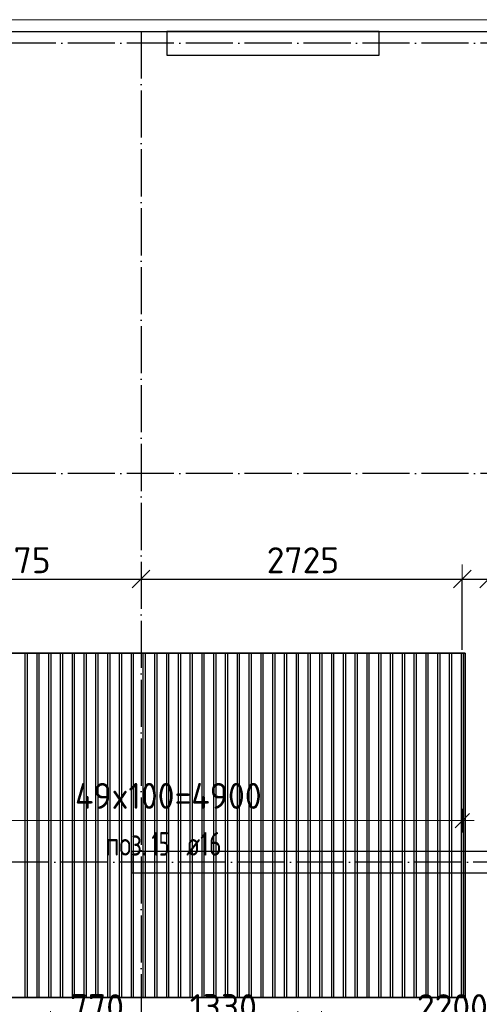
# Model space of a CAD drawing. Header units: millimetres. Extents: x -3483 to 105345, y -283423 to 72284.
# Tile 40 of 165: x 47371 to 51270, y -101666 to -93310. Entities that reach past the tile are written whole.
import ezdxf

# ---------------------------------------------------------------- set-up
doc = ezdxf.new("R2010")
doc.units = ezdxf.units.MM
doc.header["$PDMODE"] = 65
doc.linetypes.add('______11', pattern=[500, 400, -50, 0, -50])
doc.linetypes.add('______5', pattern=[1100, 800, -100, 100, -100])
for name, color, linetype, lineweight in [('Standard', 7, 'Continuous', 25), ('Колонна (1)', 7, 'Continuous', 35), ('Размерная линия_ общее', 7, 'Continuous', 13), ('Стена_ общее', 7, 'Continuous', 35), ('Фундамент_ общее', 7, 'Continuous', 35)]:
    doc.layers.add(name, color=color, linetype=linetype, lineweight=lineweight)
doc.layers.add('Арм.стержн.Доп. Арм ниж.зоны У', color=7, linetype='Continuous', lineweight=35, true_color=0x1cff1c)
doc.layers.add('Осевая линия_ общее', color=7, linetype='______5', lineweight=13, true_color=0xa0a0a0)
doc.styles.add('ISOCPEUR', font='ISOCPEUR')
doc.dimstyles.new('DIMSTYLE_4', dxfattribs={"dimtxt": 220, "dimasz": 250, "dimexe": 0, "dimexo": 0, "dimgap": 110, "dimtad": 2, "dimdec": 0, "dimrnd": 5, "dimzin": 12, "dimdsep": 46, "dimtxsty": 'ISOCPEUR', "dimblk1": 'ALL_ML_STRICH', "dimblk2": 'ALL_ML_STRICH', "dimsah": 1, "dimcen": 0, "dimclrd": 7, "dimclre": 256, "dimclrt": 7, "dimadec": 0, "dimazin": 0, "dimtfac": 1, "dimtdec": 0, "dimtix": 1, "dimtmove": 2, "dimatfit": 3, "dimfxl": 0, "dimtzin": 0, "dimlwd": 0, "dimlwe": -3, "dimarcsym": 0})
doc.dimstyles.new('DIMSTYLE_5', dxfattribs={"dimtxt": 220, "dimasz": 250, "dimexe": 0, "dimexo": 0, "dimgap": 110, "dimtad": 2, "dimdec": 0, "dimrnd": 5, "dimzin": 12, "dimdsep": 46, "dimtxsty": 'ISOCPEUR', "dimblk1": 'ALL_ML_STRICH', "dimblk2": 'ALL_ML_STRICH', "dimsah": 1, "dimcen": 0, "dimclrd": 7, "dimclre": 256, "dimclrt": 7, "dimadec": 0, "dimazin": 0, "dimtfac": 1, "dimtdec": 0, "dimtix": 1, "dimtmove": 2, "dimatfit": 3, "dimfxl": 0, "dimtvp": 1.2, "dimtzin": 0, "dimlwd": 0, "dimlwe": -3, "dimarcsym": 0})

# ---------------------------------------------------------------- blocks, each defined once
blk = doc.blocks.new('СЛОЖНЫЙ_ОБЪЕКТ_3')
at = {"layer": 'Колонна (1)', "color": 9, "lineweight": -3, "true_color": 0xc7c7c7, "transparency": 33554687}
for p, q in [((48620, -93410), (48620, -93610)), ((50420, -93410), (48620, -93410)), ((50420, -93610), (50420, -93410)), ((48620, -93610), (50420, -93610))]:
    blk.add_line(p, q, dxfattribs=at)
at = {"layer": 'Стена_ общее', "color": 9, "linetype": 'Continuous', "lineweight": -3, "true_color": 0xc7c7c7, "transparency": 33554687}
for p, q in [((48320, -100370), (48320, -100550)), ((53900, -100370), (48320, -100370)), ((48320, -100550), (53900, -100550))]:
    blk.add_line(p, q, dxfattribs=at)
blk = doc.blocks.new('ALL_ML_STRICH')
at = {"color": 0, "linetype": 'ByBlock', "lineweight": -2}
for p, q in [((0, -0.5), (0, 0.5)), ((-1, 0), (0.5, 0)), ((-0.3, -0.3), (0.3, 0.3))]:
    blk.add_line(p, q, dxfattribs=at)
blk = doc.blocks.new('*D330')
at = {"layer": 'DEFPOINTS', "color": 7, "linetype": 'Continuous', "lineweight": 13, "transparency": 33554687}
for p in [(46226.1, -98057.4), (48400, -98042.2), (46226.1, -98758.9)]:
    blk.add_point(p, dxfattribs=at)
at = {"layer": 'Размерная линия_ общее', "color": 253, "linetype": 'Continuous', "lineweight": -2, "true_color": 0xa0a0a0, "transparency": 33554687}
for p, q in [((46226.1, -98658.9), (46226.1, -98057.4)), ((48400, -98057.4), (48400, -98057.4))]:
    blk.add_line(p, q, dxfattribs=at)
at = {"layer": 'Размерная линия_ общее', "color": 7, "linetype": 'Continuous', "lineweight": -2, "transparency": 33554687}
blk.add_line((46226.1, -98057.4), (48400, -98057.4), dxfattribs=at)
at = {"layer": 'Размерная линия_ общее', "color": 7, "linetype": 'Continuous', "lineweight": 13, "transparency": 33554687, "xscale": 250, "yscale": 250, "zscale": 250, "rotation": 180}
blk.add_blockref('ALL_ML_STRICH', (46226.1, -98057.4), dxfattribs=at)
at = {"layer": 'Размерная линия_ общее', "color": 7, "linetype": 'Continuous', "lineweight": 13, "transparency": 33554687, "xscale": 250, "yscale": 250, "zscale": 250}
blk.add_blockref('ALL_ML_STRICH', (48400, -98057.4), dxfattribs=at)
at = {"layer": 'Размерная линия_ общее', "color": 7, "linetype": 'Continuous', "lineweight": 13, "transparency": 33554687, "insert": (47346, -97897.4), "char_height": 220, "width": 880, "attachment_point": 5, "style": 'ISOCPEUR'}
blk.add_mtext('\\A1;{2175}', dxfattribs=at)
blk = doc.blocks.new('*D331')
at = {"layer": 'DEFPOINTS', "color": 7, "linetype": 'Continuous', "lineweight": 13, "transparency": 33554687}
for p in [(48400, -98042.2), (48400, -98057.4), (51126.1, -98757.8)]:
    blk.add_point(p, dxfattribs=at)
at = {"layer": 'Размерная линия_ общее', "color": 253, "linetype": 'Continuous', "lineweight": -2, "true_color": 0xa0a0a0, "transparency": 33554687}
for p, q in [((48400, -98057.4), (48400, -98057.4)), ((51126.1, -98657.8), (51126.1, -98057.4))]:
    blk.add_line(p, q, dxfattribs=at)
at = {"layer": 'Размерная линия_ общее', "color": 7, "linetype": 'Continuous', "lineweight": -2, "transparency": 33554687}
blk.add_line((48400, -98057.4), (51126.1, -98057.4), dxfattribs=at)
at = {"layer": 'Размерная линия_ общее', "color": 7, "linetype": 'Continuous', "lineweight": 13, "transparency": 33554687, "xscale": 250, "yscale": 250, "zscale": 250, "rotation": 180}
blk.add_blockref('ALL_ML_STRICH', (48400, -98057.4), dxfattribs=at)
at = {"layer": 'Размерная линия_ общее', "color": 7, "linetype": 'Continuous', "lineweight": 13, "transparency": 33554687, "xscale": 250, "yscale": 250, "zscale": 250}
blk.add_blockref('ALL_ML_STRICH', (51126.1, -98057.4), dxfattribs=at)
at = {"layer": 'Размерная линия_ общее', "color": 7, "linetype": 'Continuous', "lineweight": 13, "transparency": 33554687, "insert": (49774, -97897.4), "char_height": 220, "width": 880, "attachment_point": 5, "style": 'ISOCPEUR'}
blk.add_mtext('\\A1;{2725}', dxfattribs=at)
blk = doc.blocks.new('*D332')
at = {"layer": 'DEFPOINTS', "color": 7, "linetype": 'Continuous', "lineweight": 13, "transparency": 33554687}
for p in [(51126.1, -98057.4), (51126.1, -98757.8), (51349.1, -99423)]:
    blk.add_point(p, dxfattribs=at)
at = {"layer": 'Размерная линия_ общее', "color": 253, "linetype": 'Continuous', "lineweight": -2, "true_color": 0xa0a0a0, "transparency": 33554687}
for p, q in [((51126.1, -98657.8), (51126.1, -98057.4)), ((51349.1, -99323), (51349.1, -98057.4))]:
    blk.add_line(p, q, dxfattribs=at)
at = {"layer": 'Размерная линия_ общее', "color": 7, "linetype": 'Continuous', "lineweight": -2, "transparency": 33554687}
blk.add_line((51126.1, -98057.4), (51349.1, -98057.4), dxfattribs=at)
at = {"layer": 'Размерная линия_ общее', "color": 7, "linetype": 'Continuous', "lineweight": 13, "transparency": 33554687, "xscale": 250, "yscale": 250, "zscale": 250, "rotation": 180}
blk.add_blockref('ALL_ML_STRICH', (51126.1, -98057.4), dxfattribs=at)
at = {"layer": 'Размерная линия_ общее', "color": 7, "linetype": 'Continuous', "lineweight": 13, "transparency": 33554687, "xscale": 250, "yscale": 250, "zscale": 250}
blk.add_blockref('ALL_ML_STRICH', (51349.1, -98057.4), dxfattribs=at)
at = {"layer": 'Размерная линия_ общее', "color": 7, "linetype": 'Continuous', "lineweight": 13, "transparency": 33554687, "insert": (52018.6, -97397.4), "char_height": 220, "width": 660, "attachment_point": 5, "style": 'ISOCPEUR'}
blk.add_mtext('\\A1;{225}', dxfattribs=at)
blk = doc.blocks.new('*D333')
at = {"layer": 'DEFPOINTS', "color": 7, "linetype": 'Continuous', "lineweight": 13, "transparency": 33554687}
for p in [(51349.1, -98057.4), (51349.1, -99423), (53349.1, -99433.4)]:
    blk.add_point(p, dxfattribs=at)
at = {"layer": 'Размерная линия_ общее', "color": 253, "linetype": 'Continuous', "lineweight": -2, "true_color": 0xa0a0a0, "transparency": 33554687}
for p, q in [((51349.1, -99323), (51349.1, -98057.4)), ((53349.1, -99333.4), (53349.1, -98057.4))]:
    blk.add_line(p, q, dxfattribs=at)
at = {"layer": 'Размерная линия_ общее', "color": 7, "linetype": 'Continuous', "lineweight": -2, "transparency": 33554687}
blk.add_line((51349.1, -98057.4), (53349.1, -98057.4), dxfattribs=at)
at = {"layer": 'Размерная линия_ общее', "color": 7, "linetype": 'Continuous', "lineweight": 13, "transparency": 33554687, "xscale": 250, "yscale": 250, "zscale": 250, "rotation": 180}
blk.add_blockref('ALL_ML_STRICH', (51349.1, -98057.4), dxfattribs=at)
at = {"layer": 'Размерная линия_ общее', "color": 7, "linetype": 'Continuous', "lineweight": 13, "transparency": 33554687, "xscale": 250, "yscale": 250, "zscale": 250}
blk.add_blockref('ALL_ML_STRICH', (53349.1, -98057.4), dxfattribs=at)
at = {"layer": 'Размерная линия_ общее', "color": 7, "linetype": 'Continuous', "lineweight": 13, "transparency": 33554687, "insert": (52360.1, -97897.4), "char_height": 220, "width": 880, "attachment_point": 5, "style": 'ISOCPEUR'}
blk.add_mtext('\\A1;{2000}', dxfattribs=at)
blk = doc.blocks.new('*D358')
at = {"layer": 'DEFPOINTS', "color": 7, "linetype": 'Continuous', "lineweight": 13, "transparency": 33554687}
for p in [(47631, -101849.8), (48400, -101921.2), (47631, -102054.3)]:
    blk.add_point(p, dxfattribs=at)
at = {"layer": 'Размерная линия_ общее', "color": 253, "linetype": 'Continuous', "lineweight": -2, "true_color": 0xa0a0a0, "transparency": 33554687}
for p, q in [((47631, -101849.8), (47631, -101849.8)), ((48400, -101849.8), (48400, -101849.8))]:
    blk.add_line(p, q, dxfattribs=at)
at = {"layer": 'Размерная линия_ общее', "color": 7, "linetype": 'Continuous', "lineweight": -2, "transparency": 33554687}
blk.add_line((47631, -101849.8), (48400, -101849.8), dxfattribs=at)
at = {"layer": 'Размерная линия_ общее', "color": 7, "linetype": 'Continuous', "lineweight": 13, "transparency": 33554687, "xscale": 250, "yscale": 250, "zscale": 250, "rotation": 180}
blk.add_blockref('ALL_ML_STRICH', (47631, -101849.8), dxfattribs=at)
at = {"layer": 'Размерная линия_ общее', "color": 7, "linetype": 'Continuous', "lineweight": 13, "transparency": 33554687, "xscale": 250, "yscale": 250, "zscale": 250}
blk.add_blockref('ALL_ML_STRICH', (48400, -101849.8), dxfattribs=at)
at = {"layer": 'Размерная линия_ общее', "color": 7, "linetype": 'Continuous', "lineweight": 13, "transparency": 33554687, "insert": (48026.5, -101689.8), "char_height": 220, "width": 660, "attachment_point": 5, "style": 'ISOCPEUR'}
blk.add_mtext('\\A1;{770}', dxfattribs=at)
blk = doc.blocks.new('*D359')
at = {"layer": 'DEFPOINTS', "color": 7, "linetype": 'Continuous', "lineweight": 13, "transparency": 33554687}
for p in [(48400, -101849.8), (48400, -101921.2), (49731, -102057.1)]:
    blk.add_point(p, dxfattribs=at)
at = {"layer": 'Размерная линия_ общее', "color": 253, "linetype": 'Continuous', "lineweight": -2, "true_color": 0xa0a0a0, "transparency": 33554687}
for p, q in [((48400, -101849.8), (48400, -101849.8)), ((49731, -101849.8), (49731, -101849.8))]:
    blk.add_line(p, q, dxfattribs=at)
at = {"layer": 'Размерная линия_ общее', "color": 7, "linetype": 'Continuous', "lineweight": -2, "transparency": 33554687}
blk.add_line((48400, -101849.8), (49731, -101849.8), dxfattribs=at)
at = {"layer": 'Размерная линия_ общее', "color": 7, "linetype": 'Continuous', "lineweight": 13, "transparency": 33554687, "xscale": 250, "yscale": 250, "zscale": 250, "rotation": 180}
blk.add_blockref('ALL_ML_STRICH', (48400, -101849.8), dxfattribs=at)
at = {"layer": 'Размерная линия_ общее', "color": 7, "linetype": 'Continuous', "lineweight": 13, "transparency": 33554687, "xscale": 250, "yscale": 250, "zscale": 250}
blk.add_blockref('ALL_ML_STRICH', (49731, -101849.8), dxfattribs=at)
at = {"layer": 'Размерная линия_ общее', "color": 7, "linetype": 'Continuous', "lineweight": 13, "transparency": 33554687, "insert": (49098.5, -101689.8), "char_height": 220, "width": 880, "attachment_point": 5, "style": 'ISOCPEUR'}
blk.add_mtext('\\A1;{1330}', dxfattribs=at)
blk = doc.blocks.new('*D361')
at = {"layer": 'DEFPOINTS', "color": 7, "linetype": 'Continuous', "lineweight": 13, "transparency": 33554687}
for p in [(49931, -101849.8), (49931, -102320.5), (52131, -102320.5)]:
    blk.add_point(p, dxfattribs=at)
at = {"layer": 'Размерная линия_ общее', "color": 253, "linetype": 'Continuous', "lineweight": -2, "true_color": 0xa0a0a0, "transparency": 33554687}
for p, q in [((49931, -102220.5), (49931, -101849.8)), ((52131, -102220.5), (52131, -101849.8))]:
    blk.add_line(p, q, dxfattribs=at)
at = {"layer": 'Размерная линия_ общее', "color": 7, "linetype": 'Continuous', "lineweight": -2, "transparency": 33554687}
blk.add_line((49931, -101849.8), (52131, -101849.8), dxfattribs=at)
at = {"layer": 'Размерная линия_ общее', "color": 7, "linetype": 'Continuous', "lineweight": 13, "transparency": 33554687, "xscale": 250, "yscale": 250, "zscale": 250, "rotation": 180}
blk.add_blockref('ALL_ML_STRICH', (49931, -101849.8), dxfattribs=at)
at = {"layer": 'Размерная линия_ общее', "color": 7, "linetype": 'Continuous', "lineweight": 13, "transparency": 33554687, "xscale": 250, "yscale": 250, "zscale": 250}
blk.add_blockref('ALL_ML_STRICH', (52131, -101849.8), dxfattribs=at)
at = {"layer": 'Размерная линия_ общее', "color": 7, "linetype": 'Continuous', "lineweight": 13, "transparency": 33554687, "insert": (51042, -101689.8), "char_height": 220, "width": 880, "attachment_point": 5, "style": 'ISOCPEUR'}
blk.add_mtext('\\A1;{2200}', dxfattribs=at)

msp = doc.modelspace()

# ---------------------------------------------------------------- linework, layer by layer
at = {"layer": 'Standard', "color": 7, "linetype": 'Continuous', "lineweight": 13, "transparency": 33554687}
msp.add_lwpolyline([(39250, -140750), (65250, -140750), (65250, -93310), (39250, -93310), (39250, -140750)], dxfattribs=at)
at = {"layer": 'Арм.стержн.Доп. Арм ниж.зоны У', "color": 253, "linetype": 'Continuous', "lineweight": -3, "true_color": 0xa0a0a0, "transparency": 33554687}
for q in [(51126.1, -100007.4), (51126.1, -100207.4)]:
    msp.add_line((51126.1, -100107.4), q, dxfattribs=at)
at = {"layer": 'Арм.стержн.Доп. Арм ниж.зоны У', "color": 7, "linetype": 'Continuous', "lineweight": 25, "transparency": 33554687}
msp.add_line((51066.1, -100167.4), (51186.1, -100047.4), dxfattribs=at)
at = {"layer": 'Арм.стержн.Доп. Арм ниж.зоны У', "color": 7, "linetype": 'Continuous', "lineweight": 13, "transparency": 33554687}
msp.add_line((51126.1, -100107.4), (51226.1, -100107.4), dxfattribs=at)
at = {"layer": 'Арм.стержн.Доп. Арм ниж.зоны У', "color": 52, "linetype": 'Continuous', "lineweight": 35, "transparency": 33554687}
msp.add_lwpolyline([(51149.1, -101607.4), (51149.1, -98687.4), (46203.1, -98687.4), (46203.1, -101607.4), (51149.1, -101607.4)], dxfattribs=at)
at = {"layer": 'Арм.стержн.Доп. Арм ниж.зоны У', "color": 7, "linetype": 'Continuous', "lineweight": 25, "transparency": 33554687}
for points in [[(47418.1, -101607.4), (47418.1, -98687.4), (47434.1, -98687.4), (47434.1, -101607.4), (47418.1, -101607.4)], [(47518.1, -101607.4), (47518.1, -98687.4), (47534.1, -98687.4), (47534.1, -101607.4), (47518.1, -101607.4)], [(47618.1, -101607.4), (47618.1, -98687.4), (47634.1, -98687.4), (47634.1, -101607.4), (47618.1, -101607.4)], [(47718.1, -101607.4), (47718.1, -98687.4), (47734.1, -98687.4), (47734.1, -101607.4), (47718.1, -101607.4)], [(47818.1, -101607.4), (47818.1, -98687.4), (47834.1, -98687.4), (47834.1, -101607.4), (47818.1, -101607.4)], [(47918.1, -101607.4), (47918.1, -98687.4), (47934.1, -98687.4), (47934.1, -101607.4), (47918.1, -101607.4)], [(48018.1, -101607.4), (48018.1, -98687.4), (48034.1, -98687.4), (48034.1, -101607.4), (48018.1, -101607.4)], [(48118.1, -101607.4), (48118.1, -98687.4), (48134.1, -98687.4), (48134.1, -101607.4), (48118.1, -101607.4)], [(48218.1, -101607.4), (48218.1, -98687.4), (48234.1, -98687.4), (48234.1, -101607.4), (48218.1, -101607.4)], [(48318.1, -101607.4), (48318.1, -98687.4), (48334.1, -98687.4), (48334.1, -101607.4), (48318.1, -101607.4)], [(48418.1, -101607.4), (48418.1, -98687.4), (48434.1, -98687.4), (48434.1, -101607.4), (48418.1, -101607.4)], [(48518.1, -101607.4), (48518.1, -98687.4), (48534.1, -98687.4), (48534.1, -101607.4), (48518.1, -101607.4)], [(48618.1, -101607.4), (48618.1, -98687.4), (48634.1, -98687.4), (48634.1, -101607.4), (48618.1, -101607.4)], [(48718.1, -101607.4), (48718.1, -98687.4), (48734.1, -98687.4), (48734.1, -101607.4), (48718.1, -101607.4)], [(48818.1, -101607.4), (48818.1, -98687.4), (48834.1, -98687.4), (48834.1, -101607.4), (48818.1, -101607.4)], [(48918.1, -101607.4), (48918.1, -98687.4), (48934.1, -98687.4), (48934.1, -101607.4), (48918.1, -101607.4)], [(49018.1, -101607.4), (49018.1, -98687.4), (49034.1, -98687.4), (49034.1, -101607.4), (49018.1, -101607.4)], [(49118.1, -101607.4), (49118.1, -98687.4), (49134.1, -98687.4), (49134.1, -101607.4), (49118.1, -101607.4)], [(49218.1, -101607.4), (49218.1, -98687.4), (49234.1, -98687.4), (49234.1, -101607.4), (49218.1, -101607.4)], [(49318.1, -101607.4), (49318.1, -98687.4), (49334.1, -98687.4), (49334.1, -101607.4), (49318.1, -101607.4)], [(49418.1, -101607.4), (49418.1, -98687.4), (49434.1, -98687.4), (49434.1, -101607.4), (49418.1, -101607.4)], [(49518.1, -101607.4), (49518.1, -98687.4), (49534.1, -98687.4), (49534.1, -101607.4), (49518.1, -101607.4)], [(49618.1, -101607.4), (49618.1, -98687.4), (49634.1, -98687.4), (49634.1, -101607.4), (49618.1, -101607.4)], [(49718.1, -101607.4), (49718.1, -98687.4), (49734.1, -98687.4), (49734.1, -101607.4), (49718.1, -101607.4)], [(49818.1, -101607.4), (49818.1, -98687.4), (49834.1, -98687.4), (49834.1, -101607.4), (49818.1, -101607.4)], [(49918.1, -101607.4), (49918.1, -98687.4), (49934.1, -98687.4), (49934.1, -101607.4), (49918.1, -101607.4)], [(50018.1, -101607.4), (50018.1, -98687.4), (50034.1, -98687.4), (50034.1, -101607.4), (50018.1, -101607.4)], [(50118.1, -101607.4), (50118.1, -98687.4), (50134.1, -98687.4), (50134.1, -101607.4), (50118.1, -101607.4)], [(50218.1, -101607.4), (50218.1, -98687.4), (50234.1, -98687.4), (50234.1, -101607.4), (50218.1, -101607.4)], [(50318.1, -101607.4), (50318.1, -98687.4), (50334.1, -98687.4), (50334.1, -101607.4), (50318.1, -101607.4)], [(50418.1, -101607.4), (50418.1, -98687.4), (50434.1, -98687.4), (50434.1, -101607.4), (50418.1, -101607.4)], [(50518.1, -101607.4), (50518.1, -98687.4), (50534.1, -98687.4), (50534.1, -101607.4), (50518.1, -101607.4)], [(50618.1, -101607.4), (50618.1, -98687.4), (50634.1, -98687.4), (50634.1, -101607.4), (50618.1, -101607.4)], [(50718.1, -101607.4), (50718.1, -98687.4), (50734.1, -98687.4), (50734.1, -101607.4), (50718.1, -101607.4)], [(50818.1, -101607.4), (50818.1, -98687.4), (50834.1, -98687.4), (50834.1, -101607.4), (50818.1, -101607.4)], [(50918.1, -101607.4), (50918.1, -98687.4), (50934.1, -98687.4), (50934.1, -101607.4), (50918.1, -101607.4)], [(51018.1, -101607.4), (51018.1, -98687.4), (51034.1, -98687.4), (51034.1, -101607.4), (51018.1, -101607.4)], [(51118.1, -101607.4), (51118.1, -98687.4), (51134.1, -98687.4), (51134.1, -101607.4), (51118.1, -101607.4)]]:
    msp.add_lwpolyline(points, dxfattribs=at)
at = {"layer": 'Арм.стержн.Доп. Арм ниж.зоны У', "color": 7, "linetype": 'Continuous', "lineweight": 13, "transparency": 33554687}
msp.add_lwpolyline([(46226.1, -100107.4), (47641.1, -100107.4), (47641.1, -100107.4), (51126.1, -100107.4)], dxfattribs=at)
at = {"layer": 'Осевая линия_ общее', "color": 253, "linetype": '______11', "lineweight": -3, "true_color": 0xa0a0a0, "transparency": 33554687}
for p, q in [((48400, -93410), (48400, -142827.9)), ((54680, -93510), (37142.2, -93510)), ((54680, -97160), (37142.2, -97160)), ((56620, -100460), (37142.2, -100460))]:
    msp.add_line(p, q, dxfattribs=at)
at = {"layer": 'Фундамент_ общее', "color": 7, "lineweight": 25, "transparency": 33554687}
msp.add_line((40600, -93410), (54500, -93410), dxfattribs=at)
at = {"layer": 'Фундамент_ общее', "color": 7, "linetype": 'Continuous', "lineweight": 25, "transparency": 33554687}
msp.add_line((40600, -93410), (54500, -93410), dxfattribs=at)

# ---------------------------------------------------------------- block references
at = {"layer": 'Стена_ общее', "color": 9, "linetype": 'Continuous', "lineweight": -3, "true_color": 0xc7c7c7, "transparency": 33554687}
msp.add_blockref('СЛОЖНЫЙ_ОБЪЕКТ_3', (0, 0), dxfattribs=at)

# ---------------------------------------------------------------- texts
at = {"layer": 'Арм.стержн.Доп. Арм ниж.зоны У', "color": 7, "linetype": 'Continuous', "lineweight": 13, "transparency": 33554687, "insert": (47840.1, -100007.4), "char_height": 220, "width": 1797.355, "attachment_point": 7, "style": 'ISOCPEUR'}
msp.add_mtext('\\W0.95;49x100=4900', dxfattribs=at)
at = {"layer": 'Арм.стержн.Доп. Арм ниж.зоны У', "color": 7, "linetype": 'Continuous', "lineweight": 25, "transparency": 33554687, "char_height": 200, "attachment_point": 7, "style": 'ISOCPEUR'}
for s, insert, width in [('\\W0.77;поз.', (48098, -100404.5), 468.039), ('\\W0.62;15', (48489.6, -100404.5), 262.378), ('\\W0.74; ø16 ', (48689.6, -100404.5), 624.254)]:
    msp.add_mtext(s, dxfattribs=dict(at, insert=insert, width=width))

# ---------------------------------------------------------------- dimensions: what is measured, and where the dimension line sits
at = {"layer": 'Размерная линия_ общее', "color": 7, "linetype": 'Continuous', "lineweight": 13, "transparency": 33554687}
for base, p1, p2, dimstyle, picture, middle in [((51349.1, -98057.4), (51126.1, -98657.8), (51349.1, -99323), 'DIMSTYLE_5', '*D332', (52018.6, -97397.4)), ((48400, -98057.4), (46226.1, -98658.9), (48400, -98057.4), 'DIMSTYLE_4', '*D330', (47346, -97897.4)), ((51126.1, -98057.4), (48400, -98057.4), (51126.1, -98657.8), 'DIMSTYLE_4', '*D331', (49774, -97897.4)), ((53349.1, -98057.4), (51349.1, -99323), (53349.1, -99333.4), 'DIMSTYLE_4', '*D333', (52360.1, -97897.4)), ((48400, -101849.8), (47631, -101849.8), (48400, -101849.8), 'DIMSTYLE_4', '*D358', (48026.5, -101689.8)), ((49731, -101849.8), (48400, -101849.8), (49731, -101849.8), 'DIMSTYLE_4', '*D359', (49098.5, -101689.8)), ((52131, -101849.8), (49931, -102220.5), (52131, -102220.5), 'DIMSTYLE_4', '*D361', (51042, -101689.8))]:
    dim = msp.add_linear_dim(base=base, p1=p1, p2=p2, dimstyle=dimstyle, override={"dimpost": '<>', "dimclrd": 7, "dimclre": 253, "dimclrt": 7, "dimlwd": 0, "dimlwe": 65533}, dxfattribs=at)
    dim.commit()
    dim.dimension.update_dxf_attribs({"geometry": picture, "text_midpoint": middle, "dimtype": 160})

doc.saveas('drawing.dxf')
